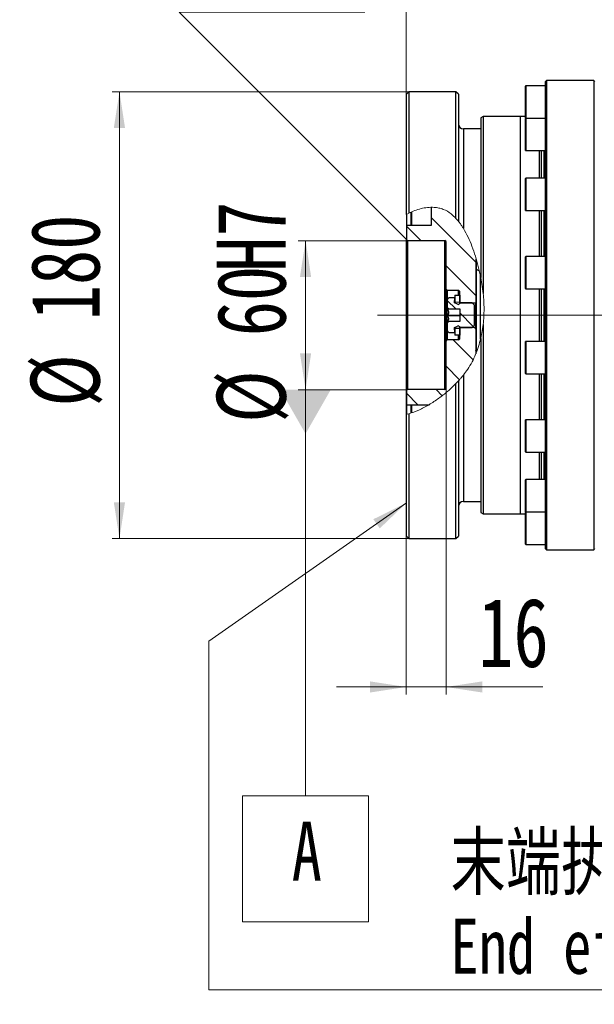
# Model space of a CAD drawing. Header units: millimetres. Extents: x -7 to 844, y 0 to 594.
# Tile 109 of 137: x 460 to 537, y 111 to 243. Entities that reach past the tile are written whole.
import ezdxf

# ---------------------------------------------------------------- set-up
doc = ezdxf.new("R2010")
doc.units = ezdxf.units.MM
doc.styles.add('SLDTEXTSTYLE0', font='HYSWLONGFANGSONG.TTF', dxfattribs={"bigfont": 'bigfont'})
doc.styles.add('SLDTEXTSTYLE1', font='HYSWLONGFANGSONG.TTF')
doc.styles.add('SLDTEXTSTYLE2', font='HYSWLONGFANGSONG.TTF', dxfattribs={"bigfont": 'bigfont'})
doc.styles.add('SLDTEXTSTYLE3', font='HYSWLONGFANGSONG.TTF')
doc.dimstyles.new('SLDDIMSTYLE13', dxfattribs={"dimtxt": 9.875366, "dimasz": 4.884615, "dimexe": 0, "dimexo": 0.0625, "dimgap": 2.468842, "dimtad": 0, "dimtih": 1, "dimtoh": 1, "dimlfac": 5, "dimrnd": 1e-09, "dimzin": 12, "dimdsep": 46, "dimtxsty": 'SLDTEXTSTYLE3', "dimblk1": 'NONE', "dimblk2": 'NONE', "dimsah": 1, "dimcen": 0, "dimadec": 0, "dimazin": 3, "dimtfac": 1, "dimtdec": 3, "dimtofl": 0, "dimtmove": 0, "dimatfit": 3, "dimldrblk": 'NONE', "dimfxl": 1, "dimfrac": 2, "dimtolj": 1, "dimtzin": 12, "dimarcsym": 0})
doc.dimstyles.new('SLDDIMSTYLE14', dxfattribs={"dimtxt": 9.875366, "dimasz": 4.884615, "dimexe": 0, "dimexo": 0.0625, "dimgap": 2.468842, "dimtad": 0, "dimtih": 1, "dimtoh": 1, "dimlfac": 5, "dimrnd": 1e-09, "dimzin": 12, "dimdsep": 46, "dimtxsty": 'SLDTEXTSTYLE3', "dimblk1": 'NONE', "dimblk2": 'NONE', "dimsah": 1, "dimcen": 0, "dimadec": 0, "dimazin": 3, "dimtfac": 1, "dimtdec": 3, "dimtmove": 0, "dimatfit": 3, "dimldrblk": 'NONE', "dimfxl": 1, "dimfrac": 2, "dimtolj": 1, "dimtzin": 12, "dimarcsym": 0})
doc.dimstyles.new('SLDDIMSTYLE15', dxfattribs={"dimtxt": 9.875366, "dimasz": 4.884615, "dimexe": 0, "dimexo": 0.0625, "dimgap": 2.468842, "dimtad": 0, "dimtih": 1, "dimtoh": 1, "dimlfac": 5, "dimrnd": 1e-09, "dimzin": 12, "dimdsep": 46, "dimtxsty": 'SLDTEXTSTYLE3', "dimblk1": 'NONE', "dimblk2": 'NONE', "dimsah": 1, "dimcen": 0, "dimadec": 0, "dimazin": 3, "dimtfac": 1, "dimtdec": 3, "dimtmove": 0, "dimatfit": 3, "dimldrblk": 'NONE', "dimfxl": 1, "dimfrac": 2, "dimtolj": 1, "dimtzin": 12, "dimarcsym": 0})
doc.dimstyles.new('SLDDIMSTYLE4', dxfattribs={"dimtxt": 9.875366, "dimasz": 4.884615, "dimexe": 0, "dimexo": 0.0625, "dimgap": 2.468842, "dimtad": 2, "dimlfac": 3, "dimrnd": 1e-09, "dimzin": 12, "dimdsep": 46, "dimtxsty": 'SLDTEXTSTYLE3', "dimsah": 1, "dimcen": 0.09, "dimadec": 0, "dimazin": 3, "dimtfac": 1, "dimtdec": 3, "dimtofl": 0, "dimtmove": 0, "dimatfit": 3, "dimfxl": 1, "dimfrac": 2, "dimtolj": 1, "dimtzin": 12, "dimarcsym": 0})
doc.dimstyles.new('SLDDIMSTYLE5', dxfattribs={"dimtxt": 9.875366, "dimasz": 4.884615, "dimexe": 0, "dimexo": 0.0625, "dimgap": 2.468842, "dimtad": 2, "dimlfac": 3, "dimrnd": 1e-09, "dimzin": 12, "dimdsep": 46, "dimtxsty": 'SLDTEXTSTYLE3', "dimsah": 1, "dimcen": 0.09, "dimadec": 0, "dimazin": 3, "dimtfac": 1, "dimtdec": 3, "dimtmove": 0, "dimatfit": 0, "dimfxl": 1, "dimfrac": 2, "dimtolj": 1, "dimtzin": 12, "dimarcsym": 0})
doc.dimstyles.new('SLDDIMSTYLE8', dxfattribs={"dimtxt": 9.875366, "dimasz": 4.884615, "dimexe": 0, "dimexo": 0.0625, "dimgap": 2.468842, "dimtad": 0, "dimtih": 1, "dimtoh": 1, "dimlfac": 3, "dimrnd": 1e-09, "dimzin": 12, "dimdsep": 46, "dimtxsty": 'SLDTEXTSTYLE3', "dimblk1": 'NONE', "dimblk2": 'NONE', "dimsah": 1, "dimcen": 0, "dimadec": 0, "dimazin": 3, "dimtol": 1, "dimtp": 0.015, "dimtfac": 1, "dimtdec": 3, "dimtmove": 0, "dimatfit": 3, "dimldrblk": 'NONE', "dimfxl": 1, "dimfrac": 2, "dimtolj": 1, "dimtzin": 12, "dimarcsym": 0})

# ---------------------------------------------------------------- blocks, each defined once
blk = doc.blocks.new('_D_17')
at = {"color": 7, "linetype": 'Continuous', "lineweight": 18}
for p, q in [((511.82, 233.29), (511.82, 251.4)), ((511.82, 250.4), (594.49, 250.4))]:
    blk.add_line(p, q, dxfattribs=at)
for points in [[(511.82, 250.4), (516.71, 249.65), (516.71, 251.15)], [(594.49, 250.4), (589.61, 251.15), (589.61, 249.65)]]:
    blk.add_solid(points, dxfattribs=at)
at = {"color": 7, "linetype": 'Continuous', "lineweight": 18, "insert": (546.67, 262.34), "char_height": 9.26, "attachment_point": 1, "style": 'SLDTEXTSTYLE3'}
blk.add_mtext('248', dxfattribs=at)
blk = doc.blocks.new('SW_CHAMFER_DIMENSION_0')
at = {"color": 0, "linetype": 'Continuous', "lineweight": 18}
for p, q in [((22.87, -30.5), (-7.63, 0)), ((-7.63, 0), (17.29, 0))]:
    blk.add_line(p, q, dxfattribs=at)
at = {"color": 0, "linetype": 'Continuous', "lineweight": 18, "char_height": 9.26, "attachment_point": 1, "style": 'SLDTEXTSTYLE3'}
for s, insert in [('C', (0, 11.94)), ('0.5', (4.32, 11.94))]:
    blk.add_mtext(s, dxfattribs=dict(at, insert=insert))
blk = doc.blocks.new('_D_18')
at = {"color": 7, "linetype": 'Continuous', "lineweight": 18}
for p, q in [((512.16, 233.62), (472.29, 233.62)), ((473.29, 233.62), (473.29, 173.62)), ((512.16, 173.62), (472.29, 173.62))]:
    blk.add_line(p, q, dxfattribs=at)
for points in [[(473.29, 233.62), (472.53, 228.74), (474.04, 228.74)], [(473.29, 173.62), (474.04, 178.51), (472.53, 178.51)]]:
    blk.add_solid(points, dxfattribs=at)
at = {"color": 7, "linetype": 'Continuous', "lineweight": 18, "char_height": 9.26, "attachment_point": 1, "rotation": 90, "style": 'SLDTEXTSTYLE3'}
for s, insert in [('180', (461.35, 202.95)), ('%%c', (461.35, 191.33))]:
    blk.add_mtext(s, dxfattribs=dict(at, insert=insert))
blk = doc.blocks.new('_D_19')
at = {"color": 7, "linetype": 'Continuous', "lineweight": 18}
for p, q in [((511.99, 213.62), (497.29, 213.62)), ((498.29, 213.62), (498.29, 189.17)), ((498.29, 213.62), (498.29, 193.62)), ((511.99, 193.62), (497.29, 193.62))]:
    blk.add_line(p, q, dxfattribs=at)
for points in [[(498.29, 213.62), (497.53, 208.74), (499.04, 208.74)], [(498.29, 193.62), (499.04, 198.51), (497.53, 198.51)]]:
    blk.add_solid(points, dxfattribs=at)
at = {"color": 7, "linetype": 'Continuous', "lineweight": 18, "char_height": 9.26, "attachment_point": 1, "rotation": 90, "style": 'SLDTEXTSTYLE3'}
for s, insert in [('H7', (486.35, 209.43)), ('60', (486.35, 200.79)), ('%%c', (486.35, 189.17))]:
    blk.add_mtext(s, dxfattribs=dict(at, insert=insert))
blk = doc.blocks.new('_D_20')
at = {"color": 7, "linetype": 'Continuous', "lineweight": 18}
for p, q in [((511.82, 209.28), (511.82, 152.71)), ((517.16, 207.12), (517.16, 152.71)), ((511.82, 153.71), (502.43, 153.71)), ((511.82, 153.71), (517.16, 153.71)), ((517.16, 153.71), (530.14, 153.71))]:
    blk.add_line(p, q, dxfattribs=at)
for points in [[(511.82, 153.71), (506.94, 154.46), (506.94, 152.96)], [(517.16, 153.71), (522.04, 152.96), (522.04, 154.46)]]:
    blk.add_solid(points, dxfattribs=at)
at = {"color": 7, "linetype": 'Continuous', "lineweight": 18, "insert": (521.49, 165.65), "char_height": 9.26, "attachment_point": 1, "style": 'SLDTEXTSTYLE3'}
blk.add_mtext('16', dxfattribs=at)
blk = doc.blocks.new('SW_NOTE_0_26')
at = {"color": 0, "linetype": 'Continuous', "lineweight": 18}
for p, q in [((0, -11.41), (86.62, -11.41)), ((86.62, -11.41), (0, -11.41)), ((0, -11.41), (86.62, -11.41)), ((86.62, -11.41), (0, -11.41)), ((0, -11.41), (86.62, -11.41)), ((86.62, -11.41), (0, -11.41))]:
    blk.add_line(p, q, dxfattribs=at)
at = {"color": 0, "linetype": 'Continuous', "lineweight": 18, "attachment_point": 1}
for s, insert, char_height, style in [('末端执行器安装面', (0, 9.55), 7.408, 'SLDTEXTSTYLE0'), ('End effector installation surface', (0, -1.83), 7.4083, 'SLDTEXTSTYLE1')]:
    blk.add_mtext(s, dxfattribs=dict(at, insert=insert, char_height=char_height, style=style))
blk = doc.blocks.new('SW_CENTERMARKSYMBOL_4')
at = {"color": 0, "linetype": 'Continuous', "lineweight": 18}
for p, q in [((0, 1.67), (0, 64.79)), ((-1.67, 0), (-86.52, 0)), ((0, 0), (-0.83, 0)), ((0, 0), (0, 0.83)), ((0, 0), (0, -0.83)), ((0, 0), (0.83, 0)), ((1.67, 0), (77.85, 0)), ((0, -1.67), (0, -52.47))]:
    blk.add_line(p, q, dxfattribs=at)
blk = doc.blocks.new('SW_DATUMTAG_0')
at = {"color": 0, "linetype": 'Continuous', "lineweight": 18}
for p, q in [((1.86, 68.21), (1.86, 13.7)), ((-6.61, 13.7), (10.32, 13.7)), ((-6.61, -3.22), (-6.61, 13.7)), ((10.32, 13.7), (10.32, -3.22)), ((10.32, -3.22), (-6.61, -3.22))]:
    blk.add_line(p, q, dxfattribs=at)
blk.add_solid([(-1.53, 68.21), (5.25, 68.21), (1.86, 62.28)], dxfattribs=at)
at = {"color": 0, "linetype": 'Continuous', "lineweight": 18, "insert": (0, 10.23), "char_height": 7.94, "attachment_point": 1, "style": 'SLDTEXTSTYLE3'}
blk.add_mtext('A', dxfattribs=at)
blk = doc.blocks.new('_D_28')
at = {"color": 7, "linetype": 'Continuous', "lineweight": 18}
blk.add_line((754.6, 285.29), (748.25, 285.29), dxfattribs=at)
at = {"color": 7, "linetype": 'Continuous', "lineweight": 18, "char_height": 9.26, "attachment_point": 1}
for s, insert, style in [('10H7深15', (669.17, 320.46), 'SLDTEXTSTYLE2'), ('%%c', (657.56, 320.46), 'SLDTEXTSTYLE3'), ('Depth 15', (665.33, 308.23), 'SLDTEXTSTYLE3')]:
    blk.add_mtext(s, dxfattribs=dict(at, insert=insert, style=style))
blk = doc.blocks.new('_None')
blk = doc.blocks.new('_D_45')
at = {"color": 7, "linetype": 'Continuous', "lineweight": 18}
blk.add_line((521.28, 333.67), (471.74, 333.67), dxfattribs=at)
at = {"color": 7, "linetype": 'Continuous', "lineweight": 18, "char_height": 9.26, "attachment_point": 1}
for s, insert, style in [('H8通', (502.41, 345.61), 'SLDTEXTSTYLE2'), ('2-', (471.74, 345.61), 'SLDTEXTSTYLE3'), ('%%c', (482.15, 345.61), 'SLDTEXTSTYLE3'), ('30', (493.77, 345.61), 'SLDTEXTSTYLE3')]:
    blk.add_mtext(s, dxfattribs=dict(at, insert=insert, style=style))
blk = doc.blocks.new('_D_46')
at = {"color": 7, "linetype": 'Continuous', "lineweight": 18}
blk.add_line((688.9, 334.44), (722.79, 334.44), dxfattribs=at)
at = {"color": 7, "linetype": 'Continuous', "lineweight": 18, "char_height": 9.26, "attachment_point": 1}
for s, insert, style in [('8-', (690.48, 346.37), 'SLDTEXTSTYLE3'), ('M20', (700.89, 346.37), 'SLDTEXTSTYLE3'), ('通', (714.15, 346.37), 'SLDTEXTSTYLE2')]:
    blk.add_mtext(s, dxfattribs=dict(at, insert=insert, style=style))
blk = doc.blocks.new('_D_55')
at = {"color": 7, "linetype": 'Continuous', "lineweight": 18}
blk.add_line((512.91, 531.63), (472.01, 531.63), dxfattribs=at)
at = {"color": 7, "linetype": 'Continuous', "lineweight": 18, "char_height": 9.26, "attachment_point": 1}
for s, insert, style in [('通', (502.68, 543.57), 'SLDTEXTSTYLE2'), ('8-', (472.01, 543.57), 'SLDTEXTSTYLE3'), ('%%c', (482.42, 543.57), 'SLDTEXTSTYLE3'), ('22', (494.04, 543.57), 'SLDTEXTSTYLE3')]:
    blk.add_mtext(s, dxfattribs=dict(at, insert=insert, style=style))

msp = doc.modelspace()

# ---------------------------------------------------------------- hatches: boundary and pattern name
at = {"linetype": 'Continuous', "lineweight": 18}
h = msp.add_hatch(dxfattribs=at)
h.set_pattern_fill('ANSI31', color=256, angle=90, style=0)
edge = h.paths.add_edge_path(flags=0)
edge.add_line((515.156525, 218.103813), (515.156525, 215.639532))
edge.add_line((515.156525, 215.639532), (511.823192, 215.639532))
edge.add_line((511.823192, 215.639532), (511.823192, 213.789536))
edge.add_line((511.823192, 213.789536), (511.989858, 213.622869))
edge.add_line((511.989858, 213.622869), (516.989858, 213.622869))
edge.add_arc((516.989858, 213.456202), 0.166667, 0, 90, ccw=False)
edge.add_line((517.156525, 213.456202), (517.156525, 207.122869))
edge.add_line((517.156525, 207.122869), (517.323192, 206.956202))
edge.add_line((517.323192, 206.956202), (518.823192, 206.956202))
edge.add_arc((518.823192, 206.789536), 0.166667, 0, 90, ccw=False)
edge.add_line((518.989858, 206.789536), (518.989858, 205.289536))
edge.add_line((518.989858, 205.289536), (521.156525, 205.289536))
edge.add_line((521.156525, 205.289536), (521.156525, 211.325441))
edge.add_spline(control_points=[(521.156525, 211.325441), (520.251289, 214.294893), (518.582749, 217.767739), (515.594265, 218.110782), (515.156525, 218.103813)], knot_values=[0.7547452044, 0.7547452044, 0.7547452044, 0.7547452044, 0.8746208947, 0.8943925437, 0.8943925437, 0.8943925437, 0.8943925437], weights=[1, 1, 1, 1, 1], degree=3, periodic=0)
h = msp.add_hatch(dxfattribs=at)
h.set_pattern_fill('ANSI34', style=0)
edge = h.paths.add_edge_path(flags=0)
edge.add_line((521.256525, 210.946194), (521.256525, 209.744877))
edge.add_line((521.256525, 209.744877), (521.641568, 209.522572))
edge.add_spline(control_points=[(521.641568, 209.522572), (521.530579, 209.999357), (521.405304, 210.47775), (521.266215, 210.956844)], knot_values=[0.7304309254, 0.7304309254, 0.7304309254, 0.7304309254, 0.7497837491, 0.7497837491, 0.7497837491, 0.7497837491], weights=[1, 1, 1, 1], degree=3, periodic=0)
edge.add_spline(control_points=[(521.266215, 210.956844), (521.262985, 210.953294), (521.259755, 210.949744), (521.256525, 210.946194)], knot_values=[0.0259660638, 0.0259660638, 0.0259660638, 0.0259660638, 0.0260093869, 0.0260093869, 0.0260093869, 0.0260093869], weights=[1, 1, 1, 1], degree=3, periodic=0)
h = msp.add_hatch(dxfattribs=at)
h.set_pattern_fill('ANSI34', color=256, style=0)
h.paths.add_polyline_path([(518.989858, 205.356202), (518.989858, 206.289536), (518.323192, 206.289536), (518.323192, 205.356202)], flags=0)
h = msp.add_hatch(dxfattribs=at)
h.set_pattern_fill('ANSI31', color=256, angle=90, style=0)
edge = h.paths.add_edge_path(flags=0)
edge.add_line((517.486419, 204.459642), (518.989858, 204.459642))
edge.add_line((518.989858, 204.459642), (518.989858, 202.786096))
edge.add_line((518.989858, 202.786096), (517.486419, 202.786096))
edge.add_line((517.486419, 202.786096), (517.323192, 202.622869))
edge.add_line((517.323192, 202.622869), (517.323192, 201.622869))
edge.add_arc((517.656525, 201.622869), 0.333333, 180, 270)
edge.add_line((517.656525, 201.289536), (518.323192, 201.289536))
edge.add_line((518.323192, 201.289536), (518.288253, 201.956202))
edge.add_line((518.288253, 201.956202), (518.684433, 202.164838))
edge.add_arc((518.762093, 202.017371), 0.166667, 30, 117.77217683, ccw=False)
edge.add_line((518.90643, 202.100704), (518.989858, 201.956202))
edge.add_line((518.989858, 201.956202), (520.656525, 201.956202))
edge.add_line((520.656525, 201.956202), (520.989858, 202.289536))
edge.add_line((520.989858, 202.289536), (520.989858, 204.956202))
edge.add_line((520.989858, 204.956202), (520.656525, 205.289536))
edge.add_line((520.656525, 205.289536), (518.989858, 205.289536))
edge.add_line((518.989858, 205.289536), (518.90643, 205.145034))
edge.add_arc((518.762093, 205.228367), 0.166667, 242.22782317, 330, ccw=False)
edge.add_line((518.684433, 205.080899), (518.288253, 205.289536))
edge.add_line((518.288253, 205.289536), (518.323192, 205.956202))
edge.add_line((518.323192, 205.956202), (517.656525, 205.956202))
edge.add_arc((517.656525, 205.622869), 0.333333, 90, 180)
edge.add_line((517.323192, 205.622869), (517.323192, 204.622869))
edge.add_line((517.323192, 204.622869), (517.486419, 204.459642))
h = msp.add_hatch(dxfattribs=at)
h.set_pattern_fill('ANSI31', color=256, angle=90, style=0)
edge = h.paths.add_edge_path(flags=0)
edge.add_line((511.823192, 191.606206), (514.868504, 191.606206))
edge.add_spline(control_points=[(514.868504, 191.606206), (515.563518, 192.020502), (517.950248, 193.686143), (519.950324, 195.911602), (520.944027, 197.924837), (521.156525, 198.436043)], knot_values=[0.4333844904, 0.4333844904, 0.4333844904, 0.4333844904, 0.4645899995, 0.543090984, 0.568692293, 0.568692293, 0.568692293, 0.568692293], weights=[1, 1, 1, 1, 1, 1], degree=3, periodic=0)
edge.add_line((521.156525, 198.436043), (521.156525, 201.956202))
edge.add_line((521.156525, 201.956202), (518.989858, 201.956202))
edge.add_line((518.989858, 201.956202), (518.989858, 200.456202))
edge.add_arc((518.823192, 200.456202), 0.166667, 270, 360, ccw=False)
edge.add_line((518.823192, 200.289536), (517.323192, 200.289536))
edge.add_line((517.323192, 200.289536), (517.156525, 200.122869))
edge.add_line((517.156525, 200.122869), (517.156525, 193.789536))
edge.add_arc((516.989858, 193.789536), 0.166667, 270, 360, ccw=False)
edge.add_line((516.989858, 193.622869), (511.989858, 193.622869))
edge.add_line((511.989858, 193.622869), (511.823192, 193.456202))
edge.add_line((511.823192, 193.456202), (511.823192, 191.606206))
h = msp.add_hatch(dxfattribs=at)
h.set_pattern_fill('ANSI34', color=256, style=0)
h.paths.add_polyline_path([(518.323192, 201.889536), (518.323192, 200.956202), (518.989858, 200.956202), (518.989858, 201.889536)], flags=0)

# ---------------------------------------------------------------- linework, layer by layer
at = {"color": 7, "linetype": 'Continuous', "lineweight": 25}
for p, q in [((527.823192, 230.683008), (527.823192, 234.36244)), ((530.489858, 234.395773), (527.856525, 234.395773)), ((530.656525, 235.122869), (530.489858, 234.956202)), ((530.489858, 234.956202), (530.489858, 197.510039)), ((536.989858, 235.122869), (530.656525, 235.122869)), ((530.656525, 235.122869), (530.656525, 172.122869)), ((537.156525, 234.956202), (536.989858, 235.122869)), ((536.989858, 235.122869), (536.989858, 172.122869)), ((512.156525, 233.622869), (511.823192, 233.289536)), ((511.823192, 217.143987), (511.823192, 233.289536)), ((518.489858, 233.622869), (512.156525, 233.622869)), ((512.156525, 233.622869), (512.156525, 217.316064)), ((518.823192, 233.289536), (518.489858, 233.622869)), ((518.489858, 216.616199), (518.489858, 233.622869)), ((518.823192, 233.289536), (518.823192, 216.230635)), ((522.150751, 230.286202), (521.823192, 230.097086)), ((521.823192, 230.097086), (521.823192, 208.679593)), ((527.156525, 230.286202), (522.150751, 230.286202)), ((522.150751, 230.286202), (522.150751, 206.516948)), ((527.823192, 230.289536), (527.156525, 230.289536)), ((527.156525, 176.956202), (527.156525, 230.289536)), ((527.823192, 230.095773), (527.823192, 230.683008)), ((527.823192, 225.88314), (527.823192, 230.007399)), ((527.856525, 230.06244), (530.489858, 230.06244)), ((530.489858, 230.040733), (527.856525, 230.040733)), ((529.656525, 230.06244), (529.656525, 230.040733)), ((529.9452, 230.06244), (529.9452, 230.040733)), ((521.823192, 228.622869), (519.489858, 228.622869)), ((527.823192, 225.740733), (527.823192, 225.88314)), ((527.856525, 225.707399), (530.489858, 225.707399)), ((529.656525, 225.707399), (529.656525, 221.993667)), ((529.9452, 225.707399), (529.9452, 221.993667)), ((527.823192, 217.693667), (527.823192, 221.960334)), ((530.489858, 221.993667), (527.856525, 221.993667)), ((515.156525, 218.103813), (515.156525, 215.639532)), ((511.823192, 217.143987), (511.823192, 215.639532)), ((512.489858, 215.639532), (512.489858, 217.456056)), ((527.856525, 217.660334), (530.489858, 217.660334)), ((529.656525, 217.660334), (529.656525, 211.47967)), ((529.9452, 217.660334), (529.9452, 211.47967)), ((515.156525, 215.639532), (511.823192, 215.639532)), ((511.823192, 215.639532), (511.823192, 213.789536)), ((511.989858, 213.622869), (511.823192, 213.789536)), ((511.823192, 193.456202), (511.823192, 213.789536)), ((511.989858, 213.622869), (511.989858, 193.622869)), ((511.989858, 213.622869), (516.989858, 213.622869)), ((516.989858, 193.622869), (516.989858, 213.622869)), ((517.156525, 207.122869), (517.156525, 213.456202)), ((521.156525, 211.204084), (521.156525, 205.289536)), ((521.256525, 209.744877), (521.256525, 210.886409)), ((527.823192, 207.17967), (527.823192, 211.446337)), ((530.489858, 211.47967), (527.856525, 211.47967)), ((521.641568, 209.522572), (521.256525, 209.744877)), ((521.256525, 198.785485), (521.256525, 209.744877)), ((521.756525, 209.00735), (521.756525, 200.39964)), ((517.323192, 206.956202), (517.156525, 207.122869)), ((517.156525, 200.122869), (517.156525, 207.122869)), ((517.323192, 206.956202), (518.823192, 206.956202)), ((517.323192, 206.956202), (517.323192, 205.622869)), ((518.323192, 206.289536), (518.989858, 206.289536)), ((518.323192, 206.289536), (518.323192, 205.356202)), ((518.989858, 205.289536), (518.989858, 206.789536)), ((518.989858, 206.289536), (518.989858, 205.356202)), ((527.856525, 207.146337), (530.489858, 207.146337)), ((529.656525, 207.146337), (529.656525, 200.099401)), ((529.9452, 207.146337), (529.9452, 200.099401)), ((517.323192, 205.622869), (517.323192, 204.622869)), ((518.323192, 205.956202), (517.656525, 205.956202)), ((518.288253, 205.289536), (518.323192, 205.956202)), ((518.684433, 205.080899), (518.288253, 205.289536)), ((518.323192, 205.271136), (518.323192, 205.356202)), ((518.989858, 205.289536), (518.90643, 205.145034)), ((520.656525, 205.289536), (518.989858, 205.289536)), ((518.989858, 205.289536), (521.156525, 205.289536)), ((520.656525, 205.289536), (520.989858, 204.956202)), ((520.989858, 202.289536), (520.989858, 204.956202)), ((521.156525, 201.956202), (521.156525, 205.289536)), ((517.486419, 204.459642), (517.323192, 204.622869)), ((517.323192, 202.622869), (517.323192, 204.622869)), ((518.989858, 204.409199), (517.360941, 204.409199)), ((517.486419, 204.459642), (518.989858, 204.459642)), ((518.989858, 204.459642), (518.989858, 202.786096)), ((521.256525, 203.316819), (521.156525, 203.59388)), ((517.323192, 202.622869), (517.486419, 202.786096)), ((517.323192, 202.622869), (517.323192, 201.622869)), ((518.989858, 203.535713), (517.360941, 203.535713)), ((518.989858, 202.786096), (517.486419, 202.786096)), ((520.989858, 202.289536), (520.656525, 201.956202)), ((522.150751, 202.366292), (522.150751, 176.959536)), ((517.323192, 201.622869), (517.323192, 200.289536)), ((517.656525, 201.289536), (518.323192, 201.289536)), ((518.288253, 201.956202), (518.684433, 202.164838)), ((518.323192, 201.289536), (518.288253, 201.956202)), ((518.323192, 201.889536), (518.323192, 201.974602)), ((518.323192, 201.889536), (518.989858, 201.889536)), ((518.323192, 201.889536), (518.323192, 200.956202)), ((518.989858, 200.956202), (518.323192, 200.956202)), ((518.90643, 202.100704), (518.989858, 201.956202)), ((518.989858, 201.956202), (520.656525, 201.956202)), ((518.989858, 200.456202), (518.989858, 201.956202)), ((521.156525, 201.956202), (518.989858, 201.956202)), ((518.989858, 201.889536), (518.989858, 200.956202)), ((521.156525, 201.956202), (521.156525, 198.436043)), ((517.156525, 200.122869), (517.323192, 200.289536)), ((517.156525, 193.789536), (517.156525, 200.122869)), ((518.823192, 200.289536), (517.323192, 200.289536)), ((521.756525, 200.276743), (521.756525, 200.209919)), ((521.823192, 200.494898), (521.823192, 177.148652)), ((527.823192, 195.799401), (527.823192, 200.066068)), ((530.489858, 200.099401), (527.856525, 200.099401)), ((521.156525, 198.877269), (521.256525, 199.161608)), ((530.489858, 197.510039), (530.489858, 172.289536)), ((527.856525, 195.766068), (530.489858, 195.766068)), ((529.656525, 195.766068), (529.656525, 189.585404)), ((529.9452, 195.766068), (529.9452, 189.585404)), ((518.489858, 173.622869), (518.489858, 194.433264)), ((518.823192, 194.785961), (518.823192, 173.956202)), ((511.823192, 193.456202), (511.989858, 193.622869)), ((511.823192, 193.456202), (511.823192, 191.606206)), ((516.989858, 193.622869), (511.989858, 193.622869)), ((511.823192, 191.606206), (511.823192, 190.284357)), ((511.823192, 191.606206), (514.868504, 191.606206)), ((512.156525, 190.392652), (512.156525, 173.622869)), ((512.489858, 190.530496), (512.489858, 191.606206)), ((511.823192, 173.956202), (511.823192, 190.313701)), ((527.823192, 185.285404), (527.823192, 189.55207)), ((530.489858, 189.585404), (527.856525, 189.585404)), ((527.856525, 185.25207), (530.489858, 185.25207)), ((529.656525, 185.25207), (529.656525, 181.538339)), ((529.9452, 185.25207), (529.9452, 181.538339)), ((527.823192, 177.238339), (527.823192, 181.505005)), ((530.489858, 181.538339), (527.856525, 181.538339)), ((519.489858, 178.622869), (521.823192, 178.622869)), ((521.823192, 177.148652), (522.150751, 176.959536)), ((527.823192, 172.883298), (527.823192, 177.149965)), ((527.856525, 177.205005), (530.489858, 177.205005)), ((530.489858, 177.183298), (527.856525, 177.183298)), ((529.656525, 177.205005), (529.656525, 177.183298)), ((529.9452, 177.205005), (529.9452, 177.183298)), ((522.150751, 176.959536), (527.156525, 176.959536)), ((527.156525, 176.956202), (527.823192, 176.956202)), ((511.823192, 173.956202), (512.156525, 173.622869)), ((512.156525, 173.622869), (518.489858, 173.622869)), ((518.489858, 173.622869), (518.823192, 173.956202)), ((527.856525, 172.849965), (530.489858, 172.849965)), ((530.489858, 172.289536), (530.656525, 172.122869)), ((530.656525, 172.122869), (536.989858, 172.122869)), ((536.989858, 172.122869), (537.156525, 172.289536))]:
    msp.add_line(p, q, dxfattribs=at)
at = {"color": 8, "linetype": 'Continuous', "lineweight": 25}
for p, q in [((527.856525, 234.395773), (527.856525, 230.65885)), ((527.856525, 230.65885), (527.856525, 230.06244)), ((527.856525, 230.040733), (527.856525, 225.852032)), ((530.323192, 230.040733), (530.323192, 230.06244)), ((519.489858, 228.622869), (519.489858, 215.270783)), ((527.856525, 225.852032), (527.856525, 225.707399)), ((530.323192, 221.993667), (530.323192, 225.707399)), ((527.856525, 221.993667), (527.856525, 217.660334)), ((512.523192, 217.470334), (512.523192, 215.639532)), ((530.323192, 211.47967), (530.323192, 217.660334)), ((527.856525, 211.47967), (527.856525, 207.146337)), ((518.823192, 206.289536), (518.823192, 206.956202)), ((530.323192, 200.099401), (530.323192, 207.146337)), ((518.823192, 200.289536), (518.823192, 200.956202)), ((527.856525, 200.099401), (527.856525, 195.766068)), ((530.323192, 189.585404), (530.323192, 195.766068)), ((519.489858, 195.574975), (519.489858, 178.622869)), ((512.523192, 191.606206), (512.523192, 190.544744)), ((527.856525, 189.585404), (527.856525, 185.25207)), ((530.323192, 181.538339), (530.323192, 185.25207)), ((527.856525, 181.538339), (527.856525, 177.205005)), ((527.856525, 177.183298), (527.856525, 172.849965)), ((530.323192, 177.183298), (530.323192, 177.205005))]:
    msp.add_line(p, q, dxfattribs=at)
at = {"color": 7, "linetype": 'Continuous', "lineweight": 18}
for p, q in [((512.156525, 217.316064), (511.823192, 217.143987)), ((518.823192, 216.230635), (518.489858, 216.616199)), ((522.150751, 206.516948), (521.823192, 208.679593)), ((518.989858, 205.356202), (518.323192, 205.356202)), ((521.823192, 200.494898), (522.150751, 202.366292)), ((518.489858, 194.433264), (518.823192, 194.785961)), ((511.823192, 190.313701), (512.156525, 190.392652)), ((511.823192, 178.411418), (485.290522, 159.842847)), ((485.290522, 159.842847), (485.290522, 135.325418)), ((485.290522, 135.325418), (485.290522, 113.032934)), ((485.290522, 113.032934), (517.762399, 113.033449))]:
    msp.add_line(p, q, dxfattribs=at)
at = {"color": 7, "linetype": 'Continuous', "lineweight": 25}
for centre, radius, start, end in [((527.856525, 234.36244), 0.033333, 90, 180), ((527.856525, 230.095773), 0.033333, 180, 270), ((527.856525, 230.007399), 0.033333, 90, 180), ((519.489858, 229.289536), 0.666667, 180, 270), ((527.856525, 225.740733), 0.033333, 180, 270), ((527.856525, 221.960334), 0.033333, 90, 180), ((527.856525, 217.693667), 0.033333, 180, 270), ((516.989858, 213.456202), 0.166667, 0, 90), ((527.856525, 211.446337), 0.033333, 90, 180), ((518.823192, 206.789536), 0.166667, 0, 90), ((527.856525, 207.17967), 0.033333, 180, 270), ((517.656525, 205.622869), 0.333333, 90, 180), ((518.762093, 205.228367), 0.166667, 242.22782317, 330), ((517.656525, 201.622869), 0.333333, 180, 270), ((518.762093, 202.017371), 0.166667, 30, 117.77217683), ((518.823192, 200.456202), 0.166667, 270, 0), ((527.856525, 200.066068), 0.033333, 90, 180), ((527.856525, 195.799401), 0.033333, 180, 270), ((516.989858, 193.789536), 0.166667, 270, 0), ((527.856525, 189.55207), 0.033333, 90, 180), ((527.856525, 185.285404), 0.033333, 180, 270), ((527.856525, 181.505005), 0.033333, 90, 180), ((519.489858, 177.956202), 0.666667, 90, 180), ((527.856525, 177.238339), 0.033333, 180, 270), ((527.856525, 177.149965), 0.033333, 90, 180), ((527.856525, 172.883298), 0.033333, 180, 270)]:
    msp.add_arc(centre, radius, start, end, dxfattribs=at)
at = {"color": 7, "linetype": 'Continuous', "lineweight": 18}
for points, knots in [([(512.156525, 217.316064), (512.420556, 217.43673), (512.94843, 217.677976), (513.794614, 217.937321), (514.673957, 218.097383), (515.486456, 218.119792), (516.196469, 218.020559), (516.985872, 217.782189), (517.783984, 217.313901), (518.276403, 216.827183), (518.489858, 216.616199)], [0, 0, 0, 0, 0.1267903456, 0.2534900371, 0.3815768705, 0.5093612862, 0.5984226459, 0.6874218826, 0.8645029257, 1, 1, 1, 1]), ([(518.823192, 216.230635), (518.825156, 216.228197), (518.829099, 216.223305), (518.867056, 216.175751), (518.930324, 216.094631), (519.026379, 215.967538), (519.189139, 215.741255), (519.350161, 215.498475), (519.455671, 215.326505), (519.489858, 215.270783)], [0, 0, 0, 0, 0.093645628, 0.1879345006, 0.2747018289, 0.3792427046, 0.5402945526, 0.8510456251, 1, 1, 1, 1]), ([(519.489858, 215.270783), (519.705122, 214.886125), (520.135774, 214.116587), (520.82254, 212.43244), (521.401647, 210.619305), (521.715046, 209.177219), (521.823192, 208.679593)], [0, 0, 0, 0, 0.1946824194, 0.3894771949, 0.789324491, 1, 1, 1, 1]), ([(522.150751, 206.516948), (522.206548, 205.832392), (522.319108, 204.45142), (522.207191, 203.065302), (522.150751, 202.366292)], [0, 0, 0, 0, 0.49570640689, 1, 1, 1, 1]), ([(521.823192, 200.494898), (521.616318, 199.778562), (521.195592, 198.321731), (520.326127, 196.70377), (519.684299, 195.837431), (519.489858, 195.574975)], [0, 0, 0, 0, 0.402738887, 0.8190608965, 1, 1, 1, 1]), ([(518.489858, 194.433264), (518.125243, 194.081843), (517.395859, 193.378851), (516.176709, 192.444448), (514.885705, 191.588801), (513.554076, 190.858957), (512.604025, 190.541964), (512.156525, 190.392652)], [0, 0, 0, 0, 0.2008662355, 0.4018174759, 0.6089096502, 0.8157857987, 1, 1, 1, 1]), ([(519.489858, 195.574975), (519.378751, 195.43571), (519.226123, 195.244403), (519.025093, 195.011434), (518.918712, 194.891357), (518.851099, 194.816546), (518.825821, 194.788841), (518.82384, 194.786672), (518.823192, 194.785961)], [0, 0, 0, 0, 0.4134448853, 0.5679449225, 0.7237871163, 0.8347959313, 0.9459005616, 1, 1, 1, 1])]:
    msp.add_open_spline(points, degree=3, knots=knots, dxfattribs=at)
at = {"color": 7, "linetype": 'Continuous', "lineweight": 25}
for points, knots in [([(517.486419, 204.459642), (517.487719, 204.457955), (517.496812, 204.446166), (517.459817, 204.428523), (517.386886, 204.414269), (517.360941, 204.409199)], [0, 0, 0, 0, 0.0971004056, 0.6788013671, 1, 1, 1, 1]), ([(517.360941, 204.409199), (517.418017, 204.28415), (517.515677, 204.070182), (517.472265, 203.759147), (517.395132, 203.604337), (517.360941, 203.535713)], [0, 0, 0, 0, 0.4391256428, 0.7513741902, 1, 1, 1, 1]), ([(517.360941, 203.535713), (517.418017, 203.423141), (517.515677, 203.230523), (517.472265, 202.950523), (517.395132, 202.81116), (517.360941, 202.749383)], [0, 0, 0, 0, 0.4391256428, 0.7513741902, 1, 1, 1, 1]), ([(517.360941, 202.749383), (517.387562, 202.754456), (517.448805, 202.766126), (517.472835, 202.778884), (517.486419, 202.786096)], [0, 0, 0, 0, 0.4346765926, 1, 1, 1, 1])]:
    msp.add_open_spline(points, degree=3, knots=knots, dxfattribs=at)
at = {"color": 7, "linetype": 'Continuous', "lineweight": 18}
msp.add_solid([(511.823192, 178.411418), (507.390376, 176.226392), (508.252132, 174.995027)], dxfattribs=at)

# ---------------------------------------------------------------- block references
for name, p in [('SW_CENTERMARKSYMBOL_4', (594.489858, 203.622869)), ('SW_CHAMFER_DIMENSION_0', (488.95678, 244.285072)), ('SW_DATUMTAG_0', (496.426147, 125.416139)), ('SW_NOTE_0_26', (517.765837, 124.440949))]:
    msp.add_blockref(name, p, dxfattribs=at)

# ---------------------------------------------------------------- dimensions: what is measured, and where the dimension line sits
for p1, text, dimstyle, picture, middle in [((3.286, 2.923341), '8-<>通', 'SLDDIMSTYLE15', '_D_55', (491.667114, 539.014431)), ((4.915706, 3.435323), '2-<>H8通', 'SLDDIMSTYLE13', '_D_45', (495.719839, 341.056069))]:
    dim = msp.add_diameter_dim_2p(p1=p1, p2=(0, 0), text=text, dimstyle=dimstyle, dxfattribs=at)
    dim.commit()
    dim.dimension.update_dxf_attribs({"geometry": picture, "text_midpoint": middle, "dimtype": 163})
for p1, text, dimstyle, picture, middle in [((3.431977, 2.05165), '8-M20通', 'SLDDIMSTYLE14', '_D_46', (706.637658, 340.548883)), ((3.197717, 0.941065), '%%c10H7深15\\PDepth 15', 'SLDDIMSTYLE8', '_D_28', (680.650764, 308.580071))]:
    dim = msp.add_diameter_dim_2p(p1=p1, p2=(0, 0), text=text, dimstyle=dimstyle, override={"dimpost": '<>'}, dxfattribs=at)
    dim.commit()
    dim.dimension.update_dxf_attribs({"geometry": picture, "text_midpoint": middle, "dimtype": 163})
for base, p1, p2, dimstyle, picture, middle in [((594.489858, 250.398662), (511.823192, 233.289536), (594.489858, 268.415383), 'SLDDIMSTYLE4', '_D_17', (553.156525, 250.398662)), ((517.156525, 153.708816), (511.823192, 209.279081), (517.156525, 207.122869), 'SLDDIMSTYLE5', '_D_20', (525.815009, 153.708816))]:
    dim = msp.add_linear_dim(base=base, p1=p1, p2=p2, dimstyle=dimstyle, dxfattribs=at)
    dim.commit()
    dim.dimension.update_dxf_attribs({"geometry": picture, "text_midpoint": middle, "dimtype": 160})
for base, p1, p2, text, picture, middle in [((473.28558, 173.622869), (512.156525, 233.622869), (512.156525, 173.622869), '%%c<>', '_D_18', (473.28558, 203.622869)), ((498.28558, 193.622869), (511.989858, 213.622869), (511.989858, 193.622869), '%%c<>H7', '_D_19', (498.28558, 203.622869))]:
    dim = msp.add_linear_dim(base=base, p1=p1, p2=p2, angle=90, text=text, dimstyle='SLDDIMSTYLE4', dxfattribs=at)
    dim.commit()
    dim.dimension.update_dxf_attribs({"geometry": picture, "text_midpoint": middle, "dimtype": 160})

doc.saveas('drawing.dxf')
